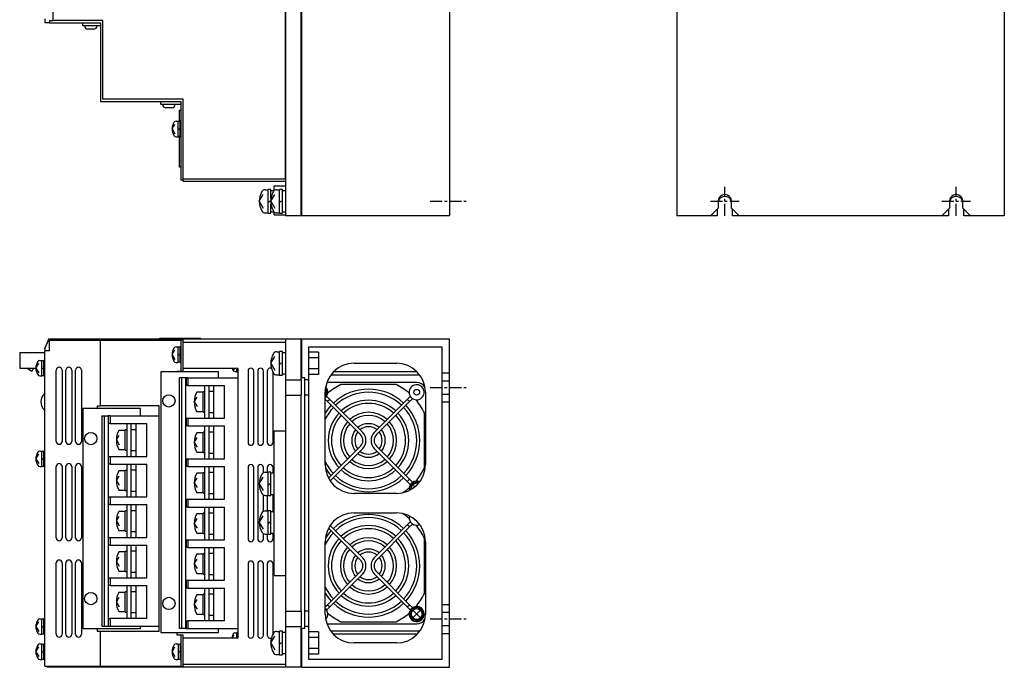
# Model space of a CAD drawing. Extents: x -915 to 145, y -577 to 236.
# Tile 2 of 3: x -366 to 145, y -577 to -241. Entities that reach past the tile are written whole.
import ezdxf

# ---------------------------------------------------------------- set-up
doc = ezdxf.new("R2010")
doc.units = 0
doc.linetypes.add('CENTER', pattern=[2, 1.25, -0.25, 0.25, -0.25])
doc.layers.add('CENTER', color=6, linetype='CENTER')
doc.layers.add('OUTLINE', color=7, linetype='CONTINUOUS')

msp = doc.modelspace()

# ---------------------------------------------------------------- linework, layer by layer
at = {"layer": 'CENTER', "ltscale": 5}
for p, q in [((0, -342.5), (0, -327.5)), ((120, -342.5), (120, -327.5)), ((-152.93, -335), (-132.93, -335)), ((-7.5, -335), (7.5, -335)), ((112.5, -335), (127.5, -335)), ((-152.93, -431.49), (-132.93, -431.49)), ((-152.93, -551.49), (-132.93, -551.49))]:
    msp.add_line(p, q, dxfattribs=at)
at = {"layer": 'OUTLINE'}
for p, q in [((-227.93, 7.5), (-227.93, -342.5)), ((-219.93, -342.5), (-219.93, 7.5)), ((-219.73, 7.5), (-219.73, -342.5)), ((-142.93, 7.5), (-142.93, -342.5)), ((-25, 7.5), (-25, -342.5)), ((145, 7.5), (145, -342.5)), ((-228.13, -172.5), (-228.13, -323.5)), ((-348.53, -241.3), (-348.53, -221.3)), ((-352.93, -240.4), (-352.93, -242.5)), ((-350.43, -242.5), (-352.93, -242.5)), ((-350.43, -241.3), (-348.53, -241.3)), ((-350.43, -241.3), (-350.43, -242.5)), ((-350.43, -242.5), (-323.93, -242.5)), ((-322.73, -241.3), (-348.53, -241.3)), ((-333.23, -244), (-333.23, -242.5)), ((-323.93, -244), (-333.23, -244)), ((-323.93, -242.5), (-323.93, -283.3)), ((-322.73, -282.1), (-322.73, -241.3)), ((-327.53, -245.7), (-330.53, -245.7)), ((-323.93, -283.3), (-282.23, -283.3)), ((-281.03, -282.1), (-322.73, -282.1)), ((-292.73, -284.8), (-292.73, -283.3)), ((-282.23, -284.8), (-292.73, -284.8)), ((-282.23, -283.3), (-282.23, -324)), ((-281.03, -323.5), (-281.03, -282.1)), ((-287.03, -286.5), (-290.03, -286.5)), ((-282.93, -293.7), (-282.93, -287.7)), ((-282.93, -287.7), (-282.23, -287.7)), ((-286.83, -297.5), (-285.36, -295.03)), ((-284.77, -293.5), (-283.73, -293.5)), ((-283.73, -297.5), (-283.73, -293.5)), ((-282.73, -293.7), (-283.73, -293.7)), ((-282.73, -297.5), (-282.73, -293.5)), ((-282.23, -293.5), (-282.73, -293.5)), ((-286.83, -297.5), (-285.36, -299.97)), ((-283.73, -297.79), (-282.73, -297.21)), ((-283.73, -301.5), (-283.73, -297.5)), ((-283.73, -301.3), (-282.73, -301.3)), ((-282.93, -317.3), (-282.93, -301.3)), ((-282.73, -301.5), (-282.73, -297.5)), ((-284.77, -301.5), (-283.73, -301.5)), ((-282.73, -301.5), (-282.23, -301.5)), ((-282.23, -317.3), (-282.93, -317.3)), ((-281.03, -324), (-282.23, -324)), ((-281.03, -324), (-281.03, -323.5)), ((-228.13, -323.5), (-281.03, -323.5)), ((-281.03, -324.5), (-281.03, -324)), ((-281.03, -324.5), (-227.93, -324.5)), ((-228.13, -323.5), (-227.93, -323.5)), ((-241.63, -335), (-239.54, -331.5)), ((-238.56, -329), (-237.03, -329)), ((-237.03, -335), (-237.03, -328.9)), ((-235.53, -328.9), (-237.03, -328.9)), ((-235.63, -335), (-233.54, -331.5)), ((-235.53, -333.59), (-235.53, -328.9)), ((-233.93, -329.5), (-235.53, -329.5)), ((-233.93, -329.5), (-233.93, -327)), ((-233.93, -327), (-227.93, -327)), ((-232.56, -329), (-231.03, -329)), ((-231.03, -335), (-231.03, -328.9)), ((-229.53, -328.9), (-231.03, -328.9)), ((-229.53, -335), (-229.53, -328.9)), ((-227.93, -329.5), (-229.53, -329.5)), ((-241.63, -335), (-239.54, -338.5)), ((-237.03, -335.43), (-235.62, -334.62)), ((-237.03, -341.1), (-237.03, -335)), ((-235.63, -335), (-233.54, -338.5)), ((-235.53, -341.1), (-235.53, -336.41)), ((-231.03, -335.43), (-229.53, -334.57)), ((-231.03, -341.1), (-231.03, -335)), ((-229.53, -341.1), (-229.53, -335)), ((-3.5, -335), (-3.5, -338.5)), ((3.5, -338.5), (3.5, -335)), ((116.5, -335), (116.5, -338.5)), ((123.5, -338.5), (123.5, -335)), ((-238.56, -341), (-237.03, -341)), ((-237.03, -341.1), (-235.53, -341.1)), ((-235.53, -340.5), (-233.93, -340.5)), ((-233.93, -342), (-233.93, -340.5)), ((-233.93, -342), (-227.93, -342)), ((-232.56, -341), (-231.03, -341)), ((-231.03, -341.1), (-229.53, -341.1)), ((-229.53, -340.5), (-227.93, -340.5)), ((-219.73, -342.3), (-219.93, -342.3)), ((-3.5, -338.5), (-7.5, -342.5)), ((-4, -339), (-4, -342.5)), ((7.5, -342.5), (3.5, -338.5)), ((4, -342.5), (4, -339)), ((116.5, -338.5), (112.5, -342.5)), ((116, -339), (116, -342.5)), ((127.5, -342.5), (123.5, -338.5)), ((124, -342.5), (124, -339)), ((-219.93, -342.5), (-227.93, -342.5)), ((-142.93, -342.5), (-219.73, -342.5)), ((-7.5, -342.5), (-25, -342.5)), ((-4, -342.5), (-7.5, -342.5)), ((7.5, -342.5), (4, -342.5)), ((112.5, -342.5), (7.5, -342.5)), ((116, -342.5), (112.5, -342.5)), ((127.5, -342.5), (124, -342.5)), ((145, -342.5), (127.5, -342.5)), ((-352.93, -411.23), (-351.04, -406.99)), ((-350.93, -406.49), (-351.91, -408.93)), ((-351.04, -406.99), (-350.43, -407.26)), ((-349.93, -406.49), (-350.93, -406.49)), ((-350.43, -406.99), (-323.93, -406.99)), ((-350.43, -412.49), (-350.43, -406.99)), ((-348.53, -406.49), (-349.93, -406.49)), ((-349.93, -406.99), (-349.93, -406.49)), ((-322.73, -406.49), (-348.53, -406.49)), ((-348.53, -406.99), (-348.53, -406.49)), ((-323.93, -406.99), (-282.23, -406.99)), ((-323.93, -440.99), (-323.93, -406.99)), ((-281.03, -406.49), (-322.73, -406.49)), ((-322.73, -406.99), (-322.73, -406.49)), ((-293.13, -406.49), (-293.13, -405.99)), ((-293.13, -405.99), (-272.03, -405.99)), ((-282.23, -406.99), (-282.23, -422.99)), ((-281.03, -406.99), (-282.23, -406.99)), ((-228.13, -406.49), (-281.03, -406.49)), ((-281.03, -406.99), (-281.03, -406.49)), ((-281.03, -408.09), (-281.03, -406.99)), ((-281.03, -408.09), (-227.93, -408.09)), ((-281.03, -421.69), (-281.03, -408.09)), ((-272.03, -406.49), (-272.03, -405.99)), ((-228.13, -406.69), (-228.13, -406.49)), ((-228.13, -406.69), (-227.93, -406.69)), ((-227.93, -406.49), (-227.93, -427.49)), ((-219.93, -406.49), (-227.93, -406.49)), ((-219.93, -427.49), (-219.93, -406.49)), ((-219.73, -406.69), (-219.93, -406.69)), ((-219.73, -406.49), (-219.73, -426.49)), ((-142.93, -406.49), (-219.73, -406.49)), ((-142.93, -423.99), (-142.93, -406.49)), ((-365.93, -413.45), (-365.93, -421.45)), ((-365.93, -413.45), (-353.13, -413.45)), ((-353.13, -413.45), (-353.13, -417.49)), ((-352.93, -411.23), (-352.93, -412.49)), ((-350.43, -412.49), (-352.93, -412.49)), ((-352.93, -575.99), (-352.93, -412.49)), ((-286.83, -414.49), (-285.36, -412.02)), ((-284.77, -410.49), (-283.73, -410.49)), ((-283.73, -418.49), (-283.73, -410.49)), ((-282.73, -410.69), (-283.73, -410.69)), ((-282.73, -418.49), (-282.73, -410.49)), ((-282.23, -410.49), (-282.73, -410.49)), ((-232.56, -412.99), (-231.03, -412.99)), ((-231.03, -425.09), (-231.03, -412.89)), ((-229.53, -412.89), (-231.03, -412.89)), ((-229.53, -425.09), (-229.53, -412.89)), ((-227.93, -413.49), (-229.53, -413.49)), ((-215.93, -427.49), (-215.93, -410.49)), ((-215.93, -410.49), (-146.93, -410.49)), ((-210.93, -413.21), (-215.93, -413.21)), ((-210.93, -413.21), (-210.93, -416.1)), ((-146.93, -410.49), (-146.93, -423.99)), ((-355.47, -417.49), (-354.43, -417.49)), ((-354.43, -425.49), (-354.43, -417.49)), ((-353.43, -417.69), (-354.43, -417.69)), ((-353.43, -425.49), (-353.43, -417.49)), ((-352.93, -417.49), (-353.43, -417.49)), ((-352.93, -414.85), (-353.13, -414.85)), ((-352.93, -415.9), (-353.13, -415.9)), ((-286.83, -414.49), (-285.36, -416.95)), ((-284.77, -418.49), (-283.73, -418.49)), ((-283.73, -414.78), (-282.73, -414.2)), ((-283.73, -418.29), (-282.73, -418.29)), ((-282.73, -418.49), (-282.23, -418.49)), ((-235.63, -418.99), (-233.54, -415.49)), ((-231.03, -419.42), (-229.53, -418.55)), ((-210.93, -416.1), (-215.93, -416.1)), ((-210.93, -416.1), (-210.93, -421.87)), ((-365.93, -421.45), (-357.53, -421.45)), ((-359.93, -423.05), (-362.14, -421.45)), ((-359.13, -421.45), (-359.13, -422.25)), ((-357.53, -421.49), (-356.06, -419.02)), ((-357.53, -421.49), (-356.06, -423.95)), ((-354.43, -421.78), (-353.43, -421.2)), ((-346.93, -459.49), (-346.93, -422.49)), ((-343.93, -422.49), (-343.93, -459.49)), ((-341.93, -459.49), (-341.93, -422.49)), ((-338.93, -422.49), (-338.93, -459.49)), ((-336.93, -459.49), (-336.93, -422.49)), ((-333.93, -422.49), (-333.93, -459.49)), ((-262.73, -423.49), (-292.73, -423.49)), ((-292.73, -423.49), (-292.73, -558.49)), ((-284.23, -422.99), (-282.23, -422.99)), ((-284.23, -423.49), (-284.23, -422.99)), ((-282.23, -422.99), (-281.03, -422.99)), ((-281.03, -422.99), (-281.03, -421.69)), ((-252.53, -421.69), (-281.03, -421.69)), ((-262.73, -426.49), (-262.73, -423.49)), ((-255.01, -421.69), (-254.65, -422.29)), ((-254.3, -423.29), (-253.33, -423.29)), ((-253.33, -423.44), (-253.33, -421.69)), ((-253.33, -423.44), (-252.63, -423.44)), ((-252.63, -423.49), (-252.63, -421.69)), ((-252.63, -423.49), (-252.53, -423.49)), ((-252.53, -561.29), (-252.53, -421.69)), ((-247.43, -422.99), (-247.43, -459.99)), ((-244.43, -459.99), (-244.43, -422.99)), ((-242.43, -422.99), (-242.43, -459.99)), ((-239.43, -459.99), (-239.43, -422.99)), ((-237.43, -422.99), (-237.43, -459.99)), ((-235.63, -418.99), (-233.54, -422.49)), ((-234.43, -459.99), (-234.43, -423.74)), ((-210.93, -421.87), (-215.93, -421.87)), ((-210.93, -421.87), (-210.93, -424.76)), ((-159.72, -423.49), (-203.14, -423.49)), ((-192.43, -418.99), (-170.43, -418.99)), ((-146.93, -423.99), (-146.93, -427.99)), ((-146.93, -423.99), (-142.93, -423.99)), ((-142.93, -427.99), (-142.93, -423.99)), ((-355.47, -425.49), (-354.43, -425.49)), ((-354.43, -425.29), (-353.43, -425.29)), ((-353.43, -425.49), (-352.93, -425.49)), ((-281.78, -426.49), (-282.93, -426.49)), ((-282.93, -556.49), (-282.93, -426.49)), ((-279.65, -426.49), (-281.78, -426.49)), ((-281.78, -556.49), (-281.78, -426.49)), ((-279.63, -426.49), (-279.65, -426.49)), ((-279.65, -556.49), (-279.65, -426.49)), ((-278.63, -426.49), (-279.63, -426.49)), ((-279.63, -426.49), (-279.63, -430.49)), ((-278.63, -426.49), (-252.53, -426.49)), ((-278.63, -426.49), (-278.63, -430.49)), ((-232.56, -424.99), (-231.03, -424.99)), ((-231.03, -425.09), (-229.53, -425.09)), ((-229.53, -424.49), (-227.93, -424.49)), ((-227.93, -427.49), (-227.93, -435.49)), ((-227.93, -427.49), (-219.93, -427.49)), ((-219.73, -426.49), (-219.93, -426.49)), ((-219.93, -427.49), (-219.93, -435.49)), ((-217.93, -426.49), (-219.73, -426.49)), ((-217.93, -427.49), (-217.93, -426.49)), ((-217.93, -435.49), (-217.93, -427.49)), ((-215.93, -427.49), (-217.93, -427.49)), ((-210.93, -424.76), (-215.93, -424.76)), ((-215.93, -435.49), (-215.93, -427.49)), ((-159.93, -428.99), (-206.57, -428.99)), ((-158.36, -425.09), (-204.5, -425.09)), ((-146.93, -427.99), (-146.93, -434.99)), ((-146.93, -427.99), (-142.93, -427.99)), ((-142.93, -434.99), (-142.93, -427.99)), ((-279.63, -430.49), (-279.65, -430.49)), ((-278.63, -430.49), (-279.63, -430.49)), ((-278.63, -430.49), (-259.63, -430.49)), ((-270.78, -433.99), (-274.03, -433.99)), ((-270.78, -444.24), (-270.78, -433.74)), ((-269.78, -433.74), (-270.78, -433.74)), ((-269.78, -447.49), (-269.78, -430.49)), ((-267.63, -433.49), (-267.63, -430.49)), ((-267.63, -433.49), (-265.13, -433.49)), ((-267.63, -444.49), (-267.63, -433.49)), ((-265.13, -447.49), (-265.13, -430.49)), ((-259.63, -447.49), (-259.63, -430.49)), ((-207.43, -471.49), (-207.43, -433.99)), ((-170.56, -429.99), (-199.3, -429.99)), ((-155.43, -433.99), (-155.43, -471.49)), ((-275.38, -438.99), (-273.91, -436.52)), ((-275.38, -438.99), (-273.91, -441.45)), ((-227.93, -435.49), (-227.93, -547.49)), ((-227.93, -435.49), (-219.93, -435.49)), ((-219.93, -547.49), (-219.93, -435.49)), ((-217.93, -547.49), (-217.93, -435.49)), ((-215.93, -435.49), (-217.93, -435.49)), ((-215.93, -547.49), (-215.93, -435.49)), ((-206.56, -436.23), (-207.43, -437.1)), ((-207.43, -437.62), (-206.2, -438.85)), ((-206.66, -436.12), (-206.56, -436.23)), ((-206.56, -436.23), (-205.07, -437.71)), ((-205.07, -437.71), (-206.2, -438.85)), ((-206.2, -438.85), (-189.07, -455.97)), ((-187.94, -454.84), (-205.07, -437.71)), ((-164.79, -437.71), (-181.92, -454.84)), ((-163.66, -438.85), (-180.79, -455.97)), ((-163.3, -436.23), (-164.79, -437.71)), ((-163.66, -438.85), (-164.79, -437.71)), ((-162.17, -437.36), (-163.66, -438.85)), ((-163.2, -436.12), (-163.3, -436.23)), ((-162.17, -437.36), (-163.3, -436.23)), ((-162.07, -437.25), (-162.17, -437.36)), ((-146.93, -434.99), (-146.93, -438.99)), ((-146.93, -434.99), (-142.93, -434.99)), ((-146.93, -438.99), (-146.93, -543.99)), ((-146.93, -438.99), (-142.93, -438.99)), ((-142.93, -438.99), (-142.93, -434.99)), ((-142.93, -543.99), (-142.93, -438.99)), ((-333.23, -442.49), (-333.23, -556.49)), ((-303.23, -442.49), (-333.23, -442.49)), ((-325.53, -440.99), (-323.93, -440.99)), ((-325.53, -442.49), (-325.53, -440.99)), ((-293.53, -440.99), (-323.93, -440.99)), ((-303.23, -446.24), (-303.23, -442.49)), ((-293.53, -557.99), (-293.53, -440.99)), ((-274.03, -443.99), (-270.78, -443.99)), ((-270.78, -444.24), (-269.78, -444.24)), ((-267.63, -447.49), (-267.63, -444.49)), ((-267.63, -444.49), (-265.13, -444.49)), ((-323.33, -446.24), (-322.18, -446.24)), ((-323.33, -446.24), (-323.33, -555.24)), ((-322.18, -446.24), (-320.05, -446.24)), ((-322.18, -446.24), (-322.18, -555.24)), ((-320.03, -446.24), (-320.05, -446.24)), ((-320.05, -446.24), (-320.05, -555.24)), ((-319.03, -446.24), (-320.03, -446.24)), ((-320.03, -446.24), (-320.03, -450.24)), ((-319.03, -446.24), (-293.53, -446.24)), ((-319.03, -446.24), (-319.03, -450.24)), ((-279.65, -447.49), (-279.63, -447.49)), ((-279.63, -447.49), (-278.63, -447.49)), ((-279.63, -447.49), (-279.63, -451.49)), ((-278.63, -447.49), (-259.63, -447.49)), ((-278.63, -447.49), (-278.63, -451.49)), ((-155.93, -473.36), (-155.93, -444.62)), ((-320.03, -450.24), (-320.05, -450.24)), ((-319.03, -450.24), (-320.03, -450.24)), ((-319.03, -450.24), (-300.03, -450.24)), ((-311.18, -453.74), (-314.43, -453.74)), ((-311.18, -463.99), (-311.18, -453.49)), ((-310.18, -453.49), (-311.18, -453.49)), ((-310.18, -467.24), (-310.18, -450.24)), ((-308.03, -453.24), (-308.03, -450.24)), ((-308.03, -453.24), (-305.53, -453.24)), ((-308.03, -464.24), (-308.03, -453.24)), ((-305.53, -467.24), (-305.53, -450.24)), ((-300.03, -467.24), (-300.03, -450.24)), ((-279.63, -451.49), (-279.65, -451.49)), ((-278.63, -451.49), (-279.63, -451.49)), ((-278.63, -451.49), (-259.63, -451.49)), ((-269.78, -468.49), (-269.78, -451.49)), ((-267.63, -454.49), (-267.63, -451.49)), ((-267.63, -454.49), (-265.13, -454.49)), ((-267.63, -465.49), (-267.63, -454.49)), ((-265.13, -468.49), (-265.13, -451.49)), ((-259.63, -468.49), (-259.63, -451.49)), ((-233.93, -528.99), (-233.93, -453.99)), ((-233.93, -453.99), (-227.93, -453.99)), ((-315.78, -458.74), (-314.31, -456.27)), ((-315.78, -458.74), (-314.31, -461.2)), ((-275.38, -459.99), (-273.91, -457.52)), ((-270.78, -454.99), (-274.03, -454.99)), ((-270.78, -465.24), (-270.78, -454.74)), ((-269.78, -454.74), (-270.78, -454.74)), ((-355.47, -464.49), (-354.43, -464.49)), ((-354.43, -472.49), (-354.43, -464.49)), ((-353.43, -464.69), (-354.43, -464.69)), ((-353.43, -472.49), (-353.43, -464.49)), ((-352.93, -464.49), (-353.43, -464.49)), ((-314.43, -463.74), (-311.18, -463.74)), ((-311.18, -463.99), (-310.18, -463.99)), ((-308.03, -467.24), (-308.03, -464.24)), ((-308.03, -464.24), (-305.53, -464.24)), ((-275.38, -459.99), (-273.91, -462.45)), ((-189.07, -462), (-205.65, -478.57)), ((-204.79, -479.98), (-187.94, -463.13)), ((-181.92, -463.13), (-164.79, -480.26)), ((-163.66, -479.13), (-180.79, -462)), ((-357.53, -468.49), (-356.06, -466.02)), ((-357.53, -468.49), (-356.06, -470.95)), ((-354.43, -468.78), (-353.43, -468.2)), ((-320.05, -467.24), (-320.03, -467.24)), ((-320.03, -467.24), (-319.03, -467.24)), ((-320.03, -467.24), (-320.03, -471.24)), ((-319.03, -467.24), (-300.03, -467.24)), ((-319.03, -467.24), (-319.03, -471.24)), ((-279.65, -468.49), (-279.63, -468.49)), ((-279.63, -468.49), (-278.63, -468.49)), ((-279.63, -468.49), (-279.63, -472.49)), ((-278.63, -468.49), (-259.63, -468.49)), ((-278.63, -468.49), (-278.63, -472.49)), ((-274.03, -464.99), (-270.78, -464.99)), ((-270.78, -465.24), (-269.78, -465.24)), ((-267.63, -468.49), (-267.63, -465.49)), ((-267.63, -465.49), (-265.13, -465.49)), ((-355.47, -472.49), (-354.43, -472.49)), ((-354.43, -472.29), (-353.43, -472.29)), ((-353.43, -472.49), (-352.93, -472.49)), ((-346.93, -509.49), (-346.93, -472.49)), ((-343.93, -472.49), (-343.93, -509.49)), ((-341.93, -509.49), (-341.93, -472.49)), ((-338.93, -472.49), (-338.93, -509.49)), ((-336.93, -509.49), (-336.93, -472.49)), ((-333.93, -472.49), (-333.93, -509.49)), ((-320.03, -471.24), (-320.05, -471.24)), ((-319.03, -471.24), (-320.03, -471.24)), ((-319.03, -471.24), (-300.03, -471.24)), ((-311.18, -474.74), (-314.43, -474.74)), ((-311.18, -484.99), (-311.18, -474.49)), ((-310.18, -474.49), (-311.18, -474.49)), ((-310.18, -488.24), (-310.18, -471.24)), ((-308.03, -474.24), (-308.03, -471.24)), ((-308.03, -485.24), (-308.03, -474.24)), ((-308.03, -474.24), (-305.53, -474.24)), ((-305.53, -488.24), (-305.53, -471.24)), ((-300.03, -488.24), (-300.03, -471.24)), ((-279.63, -472.49), (-279.65, -472.49)), ((-278.63, -472.49), (-279.63, -472.49)), ((-278.63, -472.49), (-259.63, -472.49)), ((-269.78, -489.49), (-269.78, -472.49)), ((-267.63, -475.49), (-267.63, -472.49)), ((-265.13, -489.49), (-265.13, -472.49)), ((-259.63, -489.49), (-259.63, -472.49)), ((-247.43, -472.99), (-247.43, -509.99)), ((-244.43, -509.99), (-244.43, -472.99)), ((-242.43, -472.99), (-242.43, -509.99)), ((-239.43, -475.69), (-239.43, -472.99)), ((-237.43, -472.99), (-237.43, -475.49)), ((-234.43, -475.99), (-234.43, -472.99)), ((-315.78, -479.74), (-314.31, -477.27)), ((-315.78, -479.74), (-314.31, -482.2)), ((-275.38, -480.99), (-273.91, -478.52)), ((-270.78, -475.99), (-274.03, -475.99)), ((-270.78, -486.24), (-270.78, -475.74)), ((-269.78, -475.74), (-270.78, -475.74)), ((-267.63, -486.49), (-267.63, -475.49)), ((-267.63, -475.49), (-265.13, -475.49)), ((-241.63, -481.49), (-239.54, -477.99)), ((-238.56, -475.49), (-237.03, -475.49)), ((-237.03, -487.59), (-237.03, -475.39)), ((-235.53, -475.39), (-237.03, -475.39)), ((-235.53, -487.59), (-235.53, -475.39)), ((-233.93, -475.99), (-235.53, -475.99)), ((-164.79, -480.26), (-163.66, -479.13)), ((-163.3, -481.74), (-164.79, -480.26)), ((-162.17, -480.61), (-163.66, -479.13)), ((-314.43, -484.74), (-311.18, -484.74)), ((-311.18, -484.99), (-310.18, -484.99)), ((-308.03, -488.24), (-308.03, -485.24)), ((-308.03, -485.24), (-305.53, -485.24)), ((-275.38, -480.99), (-273.91, -483.45)), ((-241.63, -481.49), (-239.54, -484.99)), ((-237.03, -481.92), (-235.53, -481.05)), ((-163.3, -481.74), (-162.17, -480.61)), ((-163.2, -481.85), (-163.3, -481.74)), ((-162.07, -480.72), (-162.17, -480.61)), ((-160.87, -483.05), (-161.56, -482.36)), ((-320.05, -488.24), (-320.03, -488.24)), ((-320.03, -488.24), (-319.03, -488.24)), ((-320.03, -488.24), (-320.03, -492.24)), ((-319.03, -488.24), (-300.03, -488.24)), ((-319.03, -488.24), (-319.03, -492.24)), ((-279.65, -489.49), (-279.63, -489.49)), ((-279.63, -489.49), (-278.63, -489.49)), ((-279.63, -489.49), (-279.63, -493.49)), ((-278.63, -489.49), (-259.63, -489.49)), ((-278.63, -489.49), (-278.63, -493.49)), ((-274.03, -485.99), (-270.78, -485.99)), ((-270.78, -486.24), (-269.78, -486.24)), ((-267.63, -489.49), (-267.63, -486.49)), ((-267.63, -486.49), (-265.13, -486.49)), ((-239.43, -495.69), (-239.43, -487.29)), ((-238.56, -487.49), (-237.03, -487.49)), ((-237.43, -487.49), (-237.43, -495.49)), ((-237.03, -487.59), (-235.53, -487.59)), ((-235.53, -486.99), (-233.93, -486.99)), ((-234.43, -495.99), (-234.43, -486.99)), ((-170.43, -486.49), (-192.43, -486.49)), ((-320.03, -492.24), (-320.05, -492.24)), ((-319.03, -492.24), (-320.03, -492.24)), ((-319.03, -492.24), (-300.03, -492.24)), ((-311.18, -505.99), (-311.18, -495.49)), ((-310.18, -495.49), (-311.18, -495.49)), ((-310.18, -509.24), (-310.18, -492.24)), ((-308.03, -495.24), (-308.03, -492.24)), ((-308.03, -495.24), (-305.53, -495.24)), ((-308.03, -506.24), (-308.03, -495.24)), ((-305.53, -509.24), (-305.53, -492.24)), ((-300.03, -509.24), (-300.03, -492.24)), ((-279.63, -493.49), (-279.65, -493.49)), ((-278.63, -493.49), (-279.63, -493.49)), ((-278.63, -493.49), (-259.63, -493.49)), ((-269.78, -510.49), (-269.78, -493.49)), ((-267.63, -496.49), (-267.63, -493.49)), ((-265.13, -510.49), (-265.13, -493.49)), ((-259.63, -510.49), (-259.63, -493.49)), ((-238.56, -495.49), (-237.03, -495.49)), ((-237.03, -507.59), (-237.03, -495.39)), ((-235.53, -495.39), (-237.03, -495.39)), ((-235.53, -507.59), (-235.53, -495.39)), ((-315.78, -500.74), (-314.31, -498.27)), ((-311.18, -495.74), (-314.43, -495.74)), ((-275.38, -501.99), (-273.91, -499.52)), ((-270.78, -496.99), (-274.03, -496.99)), ((-270.78, -507.24), (-270.78, -496.74)), ((-269.78, -496.74), (-270.78, -496.74)), ((-267.63, -507.49), (-267.63, -496.49)), ((-267.63, -496.49), (-265.13, -496.49)), ((-241.63, -501.49), (-239.54, -497.99)), ((-233.93, -495.99), (-235.53, -495.99)), ((-192.43, -496.49), (-170.43, -496.49)), ((-315.78, -500.74), (-314.31, -503.2)), ((-314.43, -505.74), (-311.18, -505.74)), ((-275.38, -501.99), (-273.91, -504.45)), ((-241.63, -501.49), (-239.54, -504.99)), ((-237.03, -501.92), (-235.53, -501.05)), ((-205.65, -504.4), (-189.07, -520.97)), ((-187.94, -519.84), (-204.79, -502.99)), ((-164.79, -502.71), (-181.92, -519.84)), ((-163.66, -503.85), (-180.79, -520.97)), ((-163.3, -501.23), (-164.79, -502.71)), ((-163.66, -503.85), (-164.79, -502.71)), ((-162.17, -502.36), (-163.66, -503.85)), ((-163.2, -501.12), (-163.3, -501.23)), ((-162.17, -502.36), (-163.3, -501.23)), ((-162.07, -502.25), (-162.17, -502.36)), ((-320.05, -509.24), (-320.03, -509.24)), ((-320.03, -509.24), (-320.03, -513.24)), ((-320.03, -509.24), (-319.03, -509.24)), ((-319.03, -509.24), (-300.03, -509.24)), ((-319.03, -509.24), (-319.03, -513.24)), ((-311.18, -505.99), (-310.18, -505.99)), ((-308.03, -509.24), (-308.03, -506.24)), ((-308.03, -506.24), (-305.53, -506.24)), ((-279.65, -510.49), (-279.63, -510.49)), ((-279.63, -510.49), (-278.63, -510.49)), ((-279.63, -510.49), (-279.63, -514.49)), ((-278.63, -510.49), (-259.63, -510.49)), ((-278.63, -510.49), (-278.63, -514.49)), ((-274.03, -506.99), (-270.78, -506.99)), ((-270.78, -507.24), (-269.78, -507.24)), ((-267.63, -510.49), (-267.63, -507.49)), ((-267.63, -507.49), (-265.13, -507.49)), ((-239.43, -509.99), (-239.43, -507.29)), ((-238.56, -507.49), (-237.03, -507.49)), ((-237.43, -507.49), (-237.43, -509.99)), ((-237.03, -507.59), (-235.53, -507.59)), ((-235.53, -506.99), (-233.93, -506.99)), ((-234.43, -509.99), (-234.43, -506.99)), ((-155.93, -538.36), (-155.93, -509.62)), ((-320.03, -513.24), (-320.05, -513.24)), ((-319.03, -513.24), (-320.03, -513.24)), ((-319.03, -513.24), (-300.03, -513.24)), ((-310.18, -530.24), (-310.18, -513.24)), ((-308.03, -516.24), (-308.03, -513.24)), ((-305.53, -530.24), (-305.53, -513.24)), ((-300.03, -530.24), (-300.03, -513.24)), ((-279.63, -514.49), (-279.65, -514.49)), ((-278.63, -514.49), (-279.63, -514.49)), ((-278.63, -514.49), (-259.63, -514.49)), ((-269.78, -531.49), (-269.78, -514.49)), ((-267.63, -517.49), (-267.63, -514.49)), ((-265.13, -531.49), (-265.13, -514.49)), ((-259.63, -531.49), (-259.63, -514.49)), ((-207.43, -548.99), (-207.43, -511.49)), ((-155.43, -511.49), (-155.43, -548.99)), ((-315.78, -521.74), (-314.31, -519.27)), ((-311.18, -516.74), (-314.43, -516.74)), ((-311.18, -526.99), (-311.18, -516.49)), ((-310.18, -516.49), (-311.18, -516.49)), ((-308.03, -516.24), (-305.53, -516.24)), ((-308.03, -527.24), (-308.03, -516.24)), ((-275.38, -522.99), (-273.91, -520.52)), ((-270.78, -517.99), (-274.03, -517.99)), ((-270.78, -528.24), (-270.78, -517.74)), ((-269.78, -517.74), (-270.78, -517.74)), ((-267.63, -528.49), (-267.63, -517.49)), ((-267.63, -517.49), (-265.13, -517.49)), ((-346.93, -559.49), (-346.93, -522.49)), ((-343.93, -522.49), (-343.93, -559.49)), ((-341.93, -559.49), (-341.93, -522.49)), ((-338.93, -522.49), (-338.93, -559.49)), ((-336.93, -559.49), (-336.93, -522.49)), ((-333.93, -522.49), (-333.93, -559.49)), ((-315.78, -521.74), (-314.31, -524.2)), ((-275.38, -522.99), (-273.91, -525.45)), ((-247.43, -522.99), (-247.43, -559.99)), ((-244.43, -559.99), (-244.43, -522.99)), ((-242.43, -522.99), (-242.43, -559.99)), ((-239.43, -559.99), (-239.43, -522.99)), ((-237.43, -522.99), (-237.43, -559.99)), ((-234.43, -559.24), (-234.43, -522.99)), ((-320.05, -530.24), (-320.03, -530.24)), ((-320.03, -530.24), (-319.03, -530.24)), ((-320.03, -530.24), (-320.03, -534.24)), ((-319.03, -530.24), (-300.03, -530.24)), ((-319.03, -530.24), (-319.03, -534.24)), ((-314.43, -526.74), (-311.18, -526.74)), ((-311.18, -526.99), (-310.18, -526.99)), ((-308.03, -530.24), (-308.03, -527.24)), ((-308.03, -527.24), (-305.53, -527.24)), ((-274.03, -527.99), (-270.78, -527.99)), ((-270.78, -528.24), (-269.78, -528.24)), ((-267.63, -531.49), (-267.63, -528.49)), ((-267.63, -528.49), (-265.13, -528.49)), ((-233.93, -528.99), (-227.93, -528.99)), ((-189.07, -527), (-206.2, -544.13)), ((-205.07, -545.26), (-187.94, -528.13)), ((-181.92, -528.13), (-164.79, -545.26)), ((-163.66, -544.13), (-180.79, -527)), ((-320.03, -534.24), (-320.05, -534.24)), ((-319.03, -534.24), (-320.03, -534.24)), ((-319.03, -534.24), (-300.03, -534.24)), ((-310.18, -551.24), (-310.18, -534.24)), ((-308.03, -537.24), (-308.03, -534.24)), ((-305.53, -551.24), (-305.53, -534.24)), ((-300.03, -551.24), (-300.03, -534.24)), ((-279.65, -531.49), (-279.63, -531.49)), ((-279.63, -535.49), (-279.65, -535.49)), ((-279.63, -531.49), (-278.63, -531.49)), ((-279.63, -531.49), (-279.63, -535.49)), ((-278.63, -535.49), (-279.63, -535.49)), ((-278.63, -531.49), (-259.63, -531.49)), ((-278.63, -531.49), (-278.63, -535.49)), ((-278.63, -535.49), (-259.63, -535.49)), ((-269.78, -552.49), (-269.78, -535.49)), ((-267.63, -538.49), (-267.63, -535.49)), ((-265.13, -552.49), (-265.13, -535.49)), ((-259.63, -552.49), (-259.63, -535.49)), ((-315.78, -542.74), (-314.31, -540.27)), ((-311.18, -537.74), (-314.43, -537.74)), ((-311.18, -547.99), (-311.18, -537.49)), ((-310.18, -537.49), (-311.18, -537.49)), ((-308.03, -548.24), (-308.03, -537.24)), ((-308.03, -537.24), (-305.53, -537.24)), ((-275.38, -543.99), (-273.91, -541.52)), ((-270.78, -538.99), (-274.03, -538.99)), ((-270.78, -549.24), (-270.78, -538.74)), ((-269.78, -538.74), (-270.78, -538.74)), ((-267.63, -549.49), (-267.63, -538.49)), ((-267.63, -538.49), (-265.13, -538.49)), ((-315.78, -542.74), (-314.31, -545.2)), ((-275.38, -543.99), (-273.91, -546.45)), ((-207.43, -545.35), (-206.2, -544.13)), ((-207.43, -545.87), (-206.56, -546.74)), ((-206.56, -546.74), (-205.07, -545.26)), ((-206.2, -544.13), (-205.07, -545.26)), ((-164.79, -545.26), (-163.66, -544.13)), ((-163.3, -546.74), (-164.79, -545.26)), ((-162.17, -545.61), (-163.66, -544.13)), ((-163.3, -546.74), (-162.17, -545.61)), ((-162.07, -545.72), (-162.17, -545.61)), ((-146.93, -543.99), (-146.93, -547.99)), ((-146.93, -543.99), (-142.93, -543.99)), ((-142.93, -547.99), (-142.93, -543.99)), ((-355.47, -551.49), (-354.43, -551.49)), ((-354.43, -559.49), (-354.43, -551.49)), ((-353.43, -551.69), (-354.43, -551.69)), ((-353.43, -559.49), (-353.43, -551.49)), ((-352.93, -551.49), (-353.43, -551.49)), ((-320.05, -551.24), (-320.03, -551.24)), ((-320.03, -551.24), (-320.03, -555.24)), ((-320.03, -551.24), (-319.03, -551.24)), ((-300.03, -551.24), (-319.03, -551.24)), ((-319.03, -551.24), (-319.03, -555.24)), ((-314.43, -547.74), (-311.18, -547.74)), ((-311.18, -547.99), (-310.18, -547.99)), ((-308.03, -551.24), (-308.03, -548.24)), ((-308.03, -548.24), (-305.53, -548.24)), ((-274.03, -548.99), (-270.78, -548.99)), ((-270.78, -549.24), (-269.78, -549.24)), ((-267.63, -552.49), (-267.63, -549.49)), ((-267.63, -549.49), (-265.13, -549.49)), ((-227.93, -547.49), (-227.93, -555.49)), ((-227.93, -547.49), (-219.93, -547.49)), ((-219.93, -547.49), (-219.93, -555.49)), ((-217.93, -555.49), (-217.93, -547.49)), ((-215.93, -547.49), (-217.93, -547.49)), ((-215.93, -555.49), (-215.93, -547.49)), ((-206.66, -546.85), (-206.56, -546.74)), ((-163.2, -546.85), (-163.3, -546.74)), ((-158.3, -550.61), (-161.56, -547.36)), ((-158.3, -547.36), (-161.56, -550.61)), ((-146.93, -547.99), (-146.93, -554.99)), ((-146.93, -547.99), (-142.93, -547.99)), ((-142.93, -554.99), (-142.93, -547.99)), ((-357.53, -555.49), (-356.06, -553.02)), ((-357.53, -555.49), (-356.06, -557.95)), ((-354.43, -555.78), (-353.43, -555.2)), ((-333.23, -556.49), (-303.23, -556.49)), ((-325.53, -557.99), (-325.53, -556.49)), ((-323.33, -555.24), (-322.18, -555.24)), ((-322.18, -555.24), (-320.05, -555.24)), ((-320.05, -555.24), (-320.03, -555.24)), ((-320.03, -555.24), (-319.03, -555.24)), ((-319.03, -555.24), (-293.53, -555.24)), ((-303.23, -556.49), (-303.23, -555.24)), ((-281.78, -556.49), (-282.93, -556.49)), ((-279.65, -556.49), (-281.78, -556.49)), ((-279.65, -552.49), (-279.63, -552.49)), ((-279.65, -556.49), (-279.63, -556.49)), ((-279.63, -552.49), (-278.63, -552.49)), ((-279.63, -552.49), (-279.63, -556.49)), ((-279.63, -556.49), (-278.63, -556.49)), ((-259.63, -552.49), (-278.63, -552.49)), ((-278.63, -552.49), (-278.63, -556.49)), ((-278.63, -556.49), (-252.53, -556.49)), ((-262.73, -558.49), (-262.73, -556.49)), ((-227.93, -555.49), (-219.93, -555.49)), ((-227.93, -555.49), (-227.93, -576.49)), ((-219.93, -576.49), (-219.93, -555.49)), ((-219.93, -556.49), (-219.73, -556.49)), ((-219.73, -556.49), (-219.73, -576.49)), ((-217.93, -556.49), (-219.73, -556.49)), ((-215.93, -555.49), (-217.93, -555.49)), ((-217.93, -556.49), (-217.93, -555.49)), ((-215.93, -572.49), (-215.93, -555.49)), ((-206.57, -553.99), (-159.93, -553.99)), ((-199.3, -552.99), (-170.56, -552.99)), ((-146.93, -554.99), (-146.93, -558.99)), ((-146.93, -554.99), (-142.93, -554.99)), ((-142.93, -558.99), (-142.93, -554.99)), ((-355.47, -559.49), (-354.43, -559.49)), ((-354.43, -559.29), (-353.43, -559.29)), ((-353.43, -559.49), (-352.93, -559.49)), ((-323.93, -557.99), (-325.53, -557.99)), ((-293.53, -557.99), (-323.93, -557.99)), ((-323.93, -575.99), (-323.93, -557.99)), ((-292.73, -558.49), (-262.73, -558.49)), ((-284.23, -559.99), (-284.23, -558.49)), ((-282.23, -559.99), (-284.23, -559.99)), ((-281.03, -559.99), (-282.23, -559.99)), ((-282.23, -559.99), (-282.23, -575.99)), ((-281.03, -561.29), (-281.03, -559.99)), ((-281.03, -574.89), (-281.03, -561.29)), ((-281.03, -561.29), (-252.53, -561.29)), ((-255.61, -561.29), (-254.65, -559.69)), ((-254.3, -558.69), (-253.33, -558.69)), ((-253.33, -561.29), (-253.33, -558.54)), ((-252.63, -558.54), (-253.33, -558.54)), ((-252.63, -561.29), (-252.63, -558.49)), ((-252.53, -558.49), (-252.63, -558.49)), ((-235.63, -563.99), (-233.54, -560.49)), ((-232.56, -557.99), (-231.03, -557.99)), ((-231.03, -570.09), (-231.03, -557.89)), ((-229.53, -557.89), (-231.03, -557.89)), ((-229.53, -570.09), (-229.53, -557.89)), ((-227.93, -558.49), (-229.53, -558.49)), ((-210.93, -558.21), (-215.93, -558.21)), ((-210.93, -561.1), (-215.93, -561.1)), ((-210.93, -558.21), (-210.93, -561.1)), ((-210.93, -561.1), (-210.93, -566.87)), ((-158.36, -557.89), (-204.5, -557.89)), ((-159.72, -559.49), (-203.14, -559.49)), ((-146.93, -558.99), (-142.93, -558.99)), ((-146.93, -558.99), (-146.93, -572.49)), ((-142.93, -576.49), (-142.93, -558.99)), ((-357.53, -568.49), (-356.06, -566.02)), ((-355.47, -564.49), (-354.43, -564.49)), ((-354.43, -572.49), (-354.43, -564.49)), ((-353.43, -564.69), (-354.43, -564.69)), ((-353.43, -572.49), (-353.43, -564.49)), ((-352.93, -564.49), (-353.43, -564.49)), ((-286.83, -568.49), (-285.36, -566.02)), ((-284.77, -564.49), (-283.73, -564.49)), ((-283.73, -564.49), (-283.73, -572.49)), ((-282.73, -564.69), (-283.73, -564.69)), ((-282.73, -564.49), (-282.73, -572.49)), ((-282.23, -564.49), (-282.73, -564.49)), ((-235.63, -563.99), (-233.54, -567.49)), ((-231.03, -564.42), (-229.53, -563.55)), ((-210.93, -566.87), (-215.93, -566.87)), ((-210.93, -566.87), (-210.93, -569.76)), ((-170.43, -563.99), (-192.43, -563.99)), ((-357.53, -568.49), (-356.06, -570.95)), ((-354.43, -568.78), (-353.43, -568.2)), ((-286.83, -568.49), (-285.36, -570.95)), ((-283.73, -568.78), (-282.73, -568.2)), ((-232.56, -569.99), (-231.03, -569.99)), ((-231.03, -570.09), (-229.53, -570.09)), ((-229.53, -569.49), (-227.93, -569.49)), ((-210.93, -569.76), (-215.93, -569.76)), ((-355.47, -572.49), (-354.43, -572.49)), ((-354.43, -572.29), (-353.43, -572.29)), ((-353.43, -572.49), (-352.93, -572.49)), ((-352.93, -575.99), (-323.93, -575.99)), ((-351.73, -575.99), (-351.73, -576.49)), ((-322.73, -576.49), (-351.73, -576.49)), ((-323.93, -575.99), (-282.23, -575.99)), ((-322.73, -575.99), (-322.73, -576.49)), ((-281.03, -576.49), (-322.73, -576.49)), ((-320.93, -576.59), (-320.93, -576.49)), ((-259.93, -576.59), (-320.93, -576.59)), ((-284.77, -572.49), (-283.73, -572.49)), ((-283.73, -572.29), (-282.73, -572.29)), ((-282.73, -572.49), (-282.23, -572.49)), ((-282.23, -575.99), (-281.03, -575.99)), ((-281.03, -575.99), (-281.03, -574.89)), ((-281.03, -574.89), (-227.93, -574.89)), ((-281.03, -575.99), (-281.03, -576.49)), ((-228.13, -576.49), (-281.03, -576.49)), ((-259.93, -576.59), (-259.93, -576.49)), ((-228.13, -576.49), (-228.13, -576.29)), ((-228.13, -576.29), (-227.93, -576.29)), ((-219.93, -576.49), (-227.93, -576.49)), ((-219.93, -576.29), (-219.73, -576.29)), ((-219.73, -576.49), (-142.93, -576.49)), ((-146.93, -572.49), (-215.93, -572.49))]:
    msp.add_line(p, q, dxfattribs=at)
for centre, radius in [((-159.93, -433.99), 1.5), ((-288.53, -438.49), 3.2), ((-329.03, -457.99), 3.2), ((-329.03, -540.99), 3.2), ((-288.53, -543.49), 3.2), ((-159.93, -548.99), 3.5), ((-159.93, -548.99), 2.95), ((-159.93, -548.99), 2.8)]:
    msp.add_circle(centre, radius, dxfattribs=at)
for centre, radius, start, end in [((-330.53, -244), 1.7, 180, 270), ((-327.53, -244), 1.7, 270, 0), ((-290.03, -284.8), 1.7, 180, 270), ((-287.03, -284.8), 1.7, 270, 0), ((-280.33, -297.5), 6.5, 148.7193, 211.2807), ((-284.77, -294.8), 1.3, 90, 148.7193), ((-284.77, -300.2), 1.3, 211.2807, 270), ((-231.63, -335), 10, 150, 210), ((-238.56, -331), 2, 90, 150), ((-225.63, -335), 10, 150, 210), ((-232.56, -331), 2, 90, 150), ((0, -335), 3.5, 0, 180), ((120, -335), 3.5, 0, 180), ((0, -336.5), 4, 30, 150), ((120, -336.5), 4, 30, 150), ((-238.56, -339), 2, 210, 270), ((-232.56, -339), 2, 210, 270), ((-280.33, -414.49), 6.5, 148.7193, 211.2807), ((-284.77, -411.79), 1.3, 90, 148.7193), ((-232.56, -414.99), 2, 90, 150), ((-351.03, -421.49), 6.5, 148.7193, 211.2807), ((-355.47, -418.79), 1.3, 90, 148.7193), ((-284.77, -417.19), 1.3, 211.2807, 270), ((-225.63, -418.99), 10, 150, 210), ((-359.93, -422.25), 0.8, 270, 0), ((-345.43, -422.49), 1.5, 0, 180), ((-340.43, -422.49), 1.5, 0, 180), ((-335.43, -422.49), 1.5, 0, 180), ((-250.73, -420.49), 5, 193.8865, 206.7437), ((-254.3, -422.29), 1, 206.7437, 270), ((-245.93, -422.99), 1.5, 0, 180), ((-240.93, -422.99), 1.5, 0, 180), ((-235.93, -422.99), 1.5, 63.9776, 180), ((-232.56, -422.99), 2, 210, 270), ((-192.43, -433.99), 15, 90, 180), ((-170.43, -433.99), 15, 0, 90), ((-355.47, -424.19), 1.3, 211.2807, 270), ((-159.93, -433.99), 5, 31.2666, 90), ((-265.45, -438.99), 9.93, 149.7808, 210.2192), ((-209.93, -433.99), 3.5, 315.5847, 40.2471), ((-209.93, -433.99), 2.95, 327.9362, 29.4004), ((-209.93, -433.99), 2.8, 333.2345, 24.6213), ((-209.93, -433.99), 3.9, 326.837, 45.114), ((-184.93, -458.99), 32.37, 116.359, 130.7474), ((-184.93, -458.99), 26.6, 46.7234, 133.2766), ((-184.93, -458.99), 25, 46.8338, 133.1662), ((-184.93, -458.99), 32.37, 49.2526, 63.641), ((-159.93, -433.99), 3.9, 236.837, 213.163), ((-348.88, -438.99), 6.05, 132.0338, 227.9662), ((-184.93, -458.99), 20.85, 47.1989, 132.8011), ((-184.93, -458.99), 32.37, 26.359, 40.7474), ((-184.93, -458.99), 26.6, 136.7234, 147.7647), ((-184.93, -458.99), 25, 136.8338, 154.1581), ((-184.93, -458.99), 19.25, 47.3818, 132.6182), ((-184.93, -458.99), 14.6, 48.1411, 131.8589), ((-184.93, -458.99), 25, 316.8338, 43.1662), ((-184.93, -458.99), 26.6, 316.7234, 43.2766), ((-184.93, -458.99), 20.85, 137.1989, 222.8011), ((-184.93, -458.99), 19.25, 137.3818, 222.6182), ((-184.93, -458.99), 14.6, 138.1411, 221.8589), ((-184.93, -458.99), 13, 48.5281, 131.4719), ((-184.93, -458.99), 14.6, 318.1411, 41.8589), ((-184.93, -458.99), 19.25, 317.3818, 42.6182), ((-184.93, -458.99), 20.85, 317.1989, 42.8011), ((-305.85, -458.74), 9.93, 149.7808, 210.2192), ((-184.93, -458.99), 13, 138.5281, 221.4719), ((-184.93, -458.99), 8.7, 140.276, 219.724), ((-184.93, -458.99), 7.1, 141.4696, 218.5304), ((-184.93, -458.99), 8.7, 50.276, 129.724), ((-184.93, -458.99), 7.1, 51.4696, 128.5304), ((-184.93, -458.99), 7.1, 321.4696, 38.5304), ((-184.93, -458.99), 8.7, 320.276, 39.724), ((-184.93, -458.99), 13, 318.5281, 41.4719), ((-345.43, -459.49), 1.5, 180, 0), ((-340.43, -459.49), 1.5, 180, 0), ((-335.43, -459.49), 1.5, 180, 0), ((-265.45, -459.99), 9.93, 149.7808, 210.2192), ((-192.09, -458.99), 4.26, 315, 45), ((-192.09, -458.99), 5.86, 315, 45), ((-177.77, -458.99), 5.86, 135, 225), ((-177.77, -458.99), 4.26, 135, 225), ((-355.47, -465.79), 1.3, 90, 148.7193), ((-245.93, -459.99), 1.5, 180, 0), ((-240.93, -459.99), 1.5, 180, 0), ((-235.93, -459.99), 1.5, 180, 0), ((-184.93, -458.99), 7.1, 231.4696, 308.5304), ((-351.03, -468.49), 6.5, 148.7193, 211.2807), ((-184.93, -458.99), 25, 205.8419, 223.1662), ((-184.93, -458.99), 14.6, 228.1411, 311.8589), ((-184.93, -458.99), 13, 228.5281, 311.4719), ((-184.93, -458.99), 8.7, 230.276, 309.724), ((-355.47, -471.19), 1.3, 211.2807, 270), ((-345.43, -472.49), 1.5, 0, 180), ((-340.43, -472.49), 1.5, 0, 180), ((-335.43, -472.49), 1.5, 0, 180), ((-305.85, -479.74), 9.93, 149.7808, 210.2192), ((-245.93, -472.99), 1.5, 0, 180), ((-240.93, -472.99), 1.5, 0, 180), ((-235.93, -472.99), 1.5, 0, 180), ((-192.43, -471.49), 15, 180, 270), ((-184.93, -458.99), 26.6, 212.7062, 223.2766), ((-184.93, -458.99), 20.85, 227.1989, 312.8011), ((-184.93, -458.99), 19.25, 227.3818, 312.6182), ((-170.43, -471.49), 15, 270, 0), ((-184.93, -458.99), 32.37, 319.2526, 333.641), ((-265.45, -480.99), 9.93, 149.7808, 210.2192), ((-231.63, -481.49), 10, 150, 210), ((-238.56, -477.49), 2, 90, 150), ((-184.93, -458.99), 26.6, 226.7234, 313.2766), ((-184.93, -458.99), 25, 226.8338, 313.1662), ((-159.93, -483.98), 3.9, 66.3974, 123.163), ((-184.93, -458.99), 32.37, 302.8705, 310.7474), ((-159.93, -483.98), 3.9, 146.837, 193.6599), ((-159.93, -483.99), 3.5, 68.088, 191.9725), ((-159.93, -483.99), 2.95, 71.4447, 188.6158), ((-159.93, -483.99), 2.8, 72.6943, 187.3662), ((-238.56, -485.49), 2, 210, 270), ((-238.56, -497.49), 2, 90, 150), ((-305.85, -500.74), 9.93, 149.7808, 210.2192), ((-265.45, -501.99), 9.93, 149.7808, 210.2192), ((-231.63, -501.49), 10, 150, 210), ((-192.43, -511.49), 15, 90, 180), ((-184.93, -523.99), 26.6, 46.7234, 133.2766), ((-184.93, -523.99), 25, 46.8338, 133.1662), ((-170.43, -511.49), 15, 0, 90), ((-184.93, -523.99), 32.37, 49.2526, 57.1295), ((-159.93, -498.99), 3.9, 166.3401, 213.163), ((-159.93, -498.99), 1.5, 202.853, 257.0897), ((-184.93, -523.99), 26.6, 136.7234, 147.2938), ((-184.93, -523.99), 20.85, 47.1989, 132.8011), ((-184.93, -523.99), 19.25, 47.3818, 132.6182), ((-184.93, -523.99), 26.6, 316.7234, 43.2766), ((-159.93, -498.99), 3.9, 236.837, 293.6026), ((-184.93, -523.99), 32.37, 26.359, 40.7474), ((-345.43, -509.49), 1.5, 180, 0), ((-340.43, -509.49), 1.5, 180, 0), ((-335.43, -509.49), 1.5, 180, 0), ((-245.93, -509.99), 1.5, 180, 0), ((-240.93, -509.99), 1.5, 180, 0), ((-238.56, -505.49), 2, 210, 270), ((-235.93, -509.99), 1.5, 180, 0), ((-184.93, -523.99), 25, 136.8338, 154.1581), ((-184.93, -523.99), 20.85, 137.1989, 222.8011), ((-184.93, -523.99), 14.6, 48.1411, 131.8589), ((-184.93, -523.99), 20.85, 317.1989, 42.8011), ((-184.93, -523.99), 25, 316.8338, 43.1662), ((-184.93, -523.99), 19.25, 137.3818, 222.6182), ((-184.93, -523.99), 14.6, 138.1411, 221.8589), ((-184.93, -523.99), 13, 138.5281, 221.4719), ((-184.93, -523.99), 13, 48.5281, 131.4719), ((-184.93, -523.99), 8.7, 50.276, 129.724), ((-184.93, -523.99), 13, 318.5281, 41.4719), ((-184.93, -523.99), 14.6, 318.1411, 41.8589), ((-184.93, -523.99), 19.25, 317.3818, 42.6182), ((-345.43, -522.49), 1.5, 0, 180), ((-340.43, -522.49), 1.5, 0, 180), ((-335.43, -522.49), 1.5, 0, 180), ((-305.85, -521.74), 9.93, 149.7808, 210.2192), ((-265.45, -522.99), 9.93, 149.7808, 210.2192), ((-184.93, -523.99), 8.7, 140.276, 219.724), ((-184.93, -523.99), 7.1, 141.4696, 218.5304), ((-184.93, -523.99), 7.1, 51.4696, 128.5304), ((-192.09, -523.99), 4.26, 315, 45), ((-192.09, -523.99), 5.86, 315, 45), ((-177.77, -523.99), 5.86, 135, 225), ((-177.77, -523.99), 4.26, 135, 225), ((-184.93, -523.99), 7.1, 321.4696, 38.5304), ((-184.93, -523.99), 8.7, 320.276, 39.724), ((-245.93, -522.99), 1.5, 0, 180), ((-240.93, -522.99), 1.5, 0, 180), ((-235.93, -522.99), 1.5, 0, 180), ((-184.93, -523.99), 8.7, 230.276, 309.724), ((-184.93, -523.99), 7.1, 231.4696, 308.5304), ((-184.93, -523.99), 25, 205.8419, 223.1662), ((-184.93, -523.99), 14.6, 228.1411, 311.8589), ((-184.93, -523.99), 13, 228.5281, 311.4719), ((-305.85, -542.74), 9.93, 149.7808, 210.2192), ((-265.45, -543.99), 9.93, 149.7808, 210.2192), ((-184.93, -523.99), 26.6, 212.2353, 223.2766), ((-184.93, -523.99), 20.85, 227.1989, 312.8011), ((-184.93, -523.99), 19.25, 227.3818, 312.6182), ((-184.93, -523.99), 32.37, 319.2526, 333.641), ((-184.93, -523.99), 26.6, 226.7234, 313.2766), ((-184.93, -523.99), 25, 226.8338, 313.1662), ((-159.93, -548.98), 3.9, 146.837, 123.163), ((-355.47, -552.79), 1.3, 90, 148.7193), ((-192.43, -548.99), 15, 180, 270), ((-209.93, -548.98), 3.9, 314.886, 33.163), ((-184.93, -523.99), 32.37, 229.2526, 243.641), ((-184.93, -523.99), 32.37, 296.359, 310.7474), ((-170.43, -548.99), 15, 270, 0), ((-159.93, -548.99), 5, 270, 328.7334), ((-351.03, -555.49), 6.5, 148.7193, 211.2807), ((-355.47, -558.19), 1.3, 211.2807, 270), ((-345.43, -559.49), 1.5, 180, 0), ((-340.43, -559.49), 1.5, 180, 0), ((-335.43, -559.49), 1.5, 180, 0), ((-250.73, -561.49), 5, 153.2563, 177.7076), ((-254.3, -559.69), 1, 90, 153.2563), ((-245.93, -559.99), 1.5, 180, 0), ((-240.93, -559.99), 1.5, 180, 0), ((-235.93, -559.99), 1.5, 180, 296.0224), ((-225.63, -563.99), 10, 150, 210), ((-232.56, -559.99), 2, 90, 150), ((-351.03, -568.49), 6.5, 148.7193, 211.2807), ((-355.47, -565.79), 1.3, 90, 148.7193), ((-280.33, -568.49), 6.5, 148.7193, 211.2807), ((-284.77, -565.79), 1.3, 90, 148.7193), ((-355.47, -571.19), 1.3, 211.2807, 270), ((-284.77, -571.19), 1.3, 211.2807, 270), ((-232.56, -567.99), 2, 210, 270)]:
    msp.add_arc(centre, radius, start, end, dxfattribs=at)

doc.saveas('drawing.dxf')
